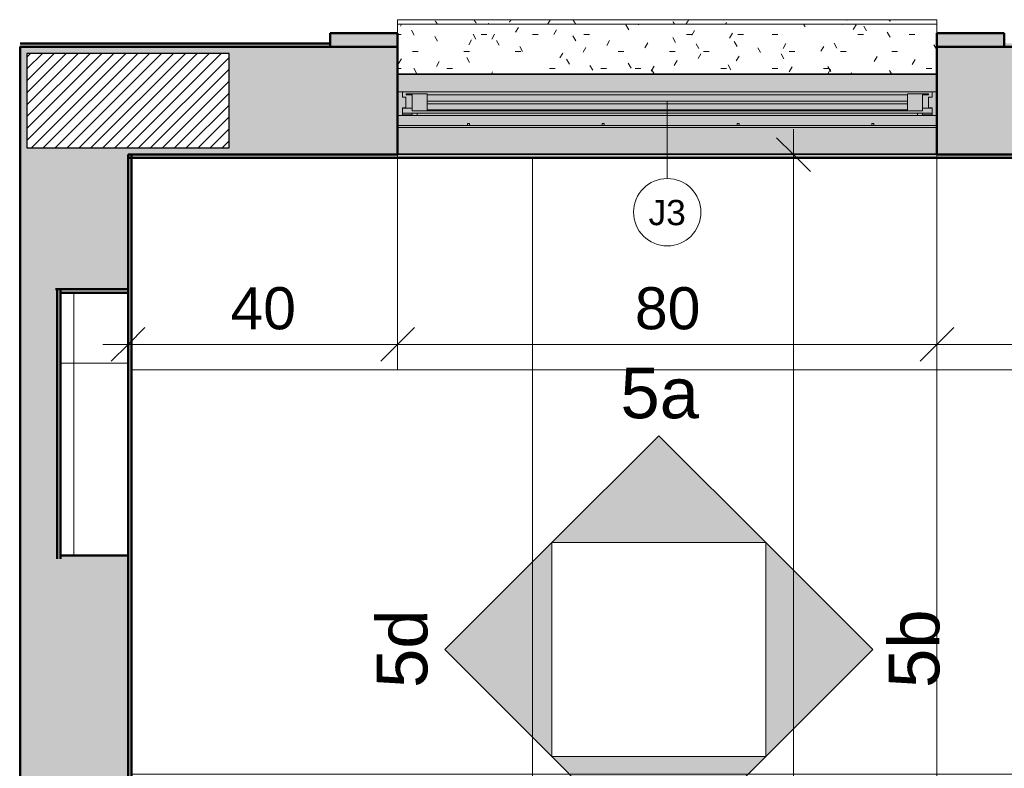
# Model space of a CAD drawing. Header units: metres. Extents: x 0.1 to 29.7, y -14.4 to 9.4.
# Tile 3 of 14: x 10.1 to 11.6, y -12.3 to -11.2. Entities that reach past the tile are written whole.
import ezdxf

# ---------------------------------------------------------------- set-up
doc = ezdxf.new("R2010")
doc.units = ezdxf.units.M
for name, color, linetype, lineweight in [('A-ANNO-DIMS', 7, 'Continuous', 9), ('A-ANNO-DIMS-25', 7, 'Continuous', 9), ('A-DETL-GENF', 7, 'Continuous', 5), ('A-FLOR-PATT', 7, 'Continuous', 5), ('A-GLAZ', 7, 'Continuous', 5), ('A-GLAZ-IDEN', 7, 'Continuous', 9), ('A-WALL', 7, 'Continuous', 5), ('A-WALL-PATT', 7, 'Continuous', 5), ('G-ANNO-SYMB', 7, 'Continuous', 9), ('I-WALL', 7, 'Continuous', 5), ('Q-CASE', 7, 'Continuous', 5)]:
    doc.layers.add(name, color=color, linetype=linetype, lineweight=lineweight)
doc.layers.add('A-DETL', color=7, linetype='Continuous', lineweight=5, true_color=0x00a600)
doc.styles.add('Arial_2', font='arial.ttf', dxfattribs={"height": 0.075})
doc.styles.add('Arial_3', font='arial.ttf', dxfattribs={"height": 0.0375})
doc.styles.add('Arial_5', font='arial.ttf', dxfattribs={"height": 0.0625})
doc.dimstyles.new('Com_linha__ref__contínua__-_Cor_Vermelha_Arial_2_5mm', dxfattribs={"dimscale": 0.3048, "dimtxt": 0.063766, "dimasz": 0.164042, "dimexe": 0.123031, "dimexo": 0.123031, "dimgap": 0.012303, "dimtad": 1, "dimdec": 1, "dimlfac": 100, "dimrnd": 0.1, "dimdsep": 46, "dimtxsty": 'Arial_5', "dimblk1": 'OBLIQUE', "dimblk2": 'OBLIQUE', "dimsah": 1, "dimcen": 0.09, "dimdle": 0.123031, "dimazin": 0, "dimtfac": 1, "dimtdec": 4, "dimtix": 1, "dimtmove": 0, "dimatfit": 3, "dimfxl": 1, "dimtvp": 1, "dimtolj": 1, "dimtzin": 0, "dimarcsym": 2})
doc.dimstyles.new('Com_linha__ref__contínua__-_Cor_Vermelha_Arial_2_5mm_1', dxfattribs={"dimscale": 0.3048, "dimtxt": 0.063766, "dimasz": 0.164042, "dimexe": 0.123031, "dimexo": 0.123031, "dimgap": 0.012303, "dimtad": 1, "dimdec": 1, "dimlfac": 100, "dimrnd": 0.1, "dimdsep": 46, "dimtxsty": 'Arial_5', "dimblk1": 'OBLIQUE', "dimblk2": 'OBLIQUE', "dimsah": 1, "dimcen": 0.09, "dimdle": 0.123031, "dimazin": 0, "dimtfac": 1, "dimtdec": 4, "dimtix": 1, "dimtmove": 2, "dimatfit": 3, "dimfxl": 1, "dimtvp": 1, "dimtolj": 1, "dimtzin": 0, "dimarcsym": 2})

# ---------------------------------------------------------------- blocks, each defined once
blk = doc.blocks.new('NICHO - NICHO-1991044-ELEV_5')
at = {"layer": 'A-WALL', "lineweight": 50, "true_color": 0x808080}
blk.add_hatch(color=8, dxfattribs=at).paths.add_polyline_path([(-5.0836, -11.995), (-5.0836, -11.595), (-5.0886, -11.595), (-5.0886, -11.995)])
h = blk.add_hatch(color=8, dxfattribs=at)
h.paths.add_polyline_path([(-4.9861, -11.995), (-4.9836, -11.995), (-4.9836, -11.99), (-5.0836, -11.99), (-5.0836, -11.995)])
h.paths.add_polyline_path([(-5.0836, -11.6), (-4.9836, -11.6), (-4.9836, -11.595), (-5.0836, -11.595)])
at = {"layer": 'A-WALL-PATT', "true_color": 0x808080}
h = blk.add_hatch(dxfattribs=at)
h.set_pattern_fill('FP_3', color=8, style=0, pattern_type=2)
h.set_pattern_definition([(180, (-4.984, -13.505), (-4e-17, -0.3), []), (270, (-4.984, -13.505), (0.4, 2e-17), [])])
h.paths.add_polyline_path([(-4.9849, -11.99), (-4.9836, -11.99), (-4.9836, -11.6), (-5.0836, -11.6), (-5.0836, -11.99), (-4.9874, -11.99)])
at = {"layer": 'A-WALL', "lineweight": 50}
for p, q in [((-5.0886, -11.595), (-5.0886, -11.995)), ((-5.0836, -11.595), (-5.0886, -11.595)), ((-5.0836, -11.995), (-5.0836, -11.595)), ((-5.0836, -11.595), (-5.0836, -11.6)), ((-4.9836, -11.595), (-5.0836, -11.595)), ((-4.9836, -11.595), (-4.9836, -11.6)), ((-4.9836, -11.6), (-5.0836, -11.6)), ((-4.9836, -11.6), (-4.9836, -11.99)), ((-5.0836, -11.995), (-5.0836, -11.99)), ((-4.9836, -11.99), (-5.0836, -11.99)), ((-4.9836, -11.995), (-4.9836, -11.99))]:
    blk.add_line(p, q, dxfattribs=at)
blk = doc.blocks.new('JANELA MAXIM-AR_969-ELEV_50')
at = {"layer": 'A-GLAZ', "true_color": 0xc0c0c0}
h = blk.add_hatch(color=9, dxfattribs=at)
h.paths.add_polyline_path([(-0.4, -0.08), (-0.3931, -0.08), (-0.3931, -0.0791), (-0.399, -0.079), (-0.399, -0.022), (-0.3711, -0.022), (-0.3711, -0.0185), (-0.3786, -0.0185), (-0.3786, -0.0209), (-0.3928, -0.0209), (-0.3928, -0.0104), (-0.3877, -0.0104), (-0.3877, 0.0054), (-0.3928, 0.0054), (-0.3928, 0.0129), (-0.399, 0.013), (-0.399, 0.039), (-0.3928, 0.0391), (-0.3931, 0.04), (-0.4, 0.04), (-0.4, -0.0791)])
h.paths.add_polyline_path([(0.399, -0.08), (0.4, -0.08), (0.4, 0.04), (0.3931, 0.04), (0.3931, 0.0391), (0.399, 0.039), (0.399, 0.013), (0.3928, 0.0129), (0.3928, 0.0054), (0.3877, 0.0054), (0.3877, -0.0104), (0.3928, -0.0104), (0.3928, -0.0209), (0.3786, -0.0209), (0.3786, -0.0185), (0.3711, -0.0185), (0.3711, -0.022), (0.399, -0.022), (0.399, -0.079), (0.3928, -0.0791), (0.3931, -0.08)])
at = {"layer": 'A-GLAZ', "true_color": 0xfffffc}
for points in [[(0, 0.013), (0.399, 0.013), (0.399, 0.039), (-0.399, 0.039), (-0.399, 0.013), (-0.3928, 0.013), (-0.2402, 0.013)], [(0.3928, 0.0391), (0.3928, 0.04), (-0.3931, 0.04), (-0.3928, 0.0391), (0.3602, 0.0391)], [(0.3786, -0.011), (0.3928, -0.011), (0.3928, -0.0104), (0.3877, -0.0104), (0.3877, 0.0054), (0.3928, 0.0054), (0.3928, 0.0129), (0.3786, 0.013), (-0.3928, 0.0129), (-0.3928, 0.0054), (-0.3877, 0.0054), (-0.3877, -0.0104), (-0.3928, -0.0104), (-0.3928, -0.011), (-0.3786, -0.011), (-0.3786, 0.0089), (-0.3875, 0.0089), (-0.3875, 0.01), (-0.3563, 0.01), (-0.3563, 0.0087), (0.3563, 0.0089), (0.3563, 0.01), (0.3875, 0.01), (0.3875, 0.0089), (0.3786, 0.0089), (0.3786, -0.0104)], [(0, -0.0185), (0.3928, -0.0185), (0.3928, -0.011), (0.3786, -0.011), (0.3786, -0.015), (-0.3786, -0.015), (-0.3786, -0.011), (-0.3928, -0.011), (-0.3928, -0.0185), (-0.2402, -0.0185)], [(0.2402, -0.015), (0.3563, -0.015), (0.3563, -0.0137), (-0.3563, -0.0137), (-0.3563, -0.015), (0, -0.015)], [(-0.399, -0.04), (0.399, -0.04), (0.399, -0.037), (-0.399, -0.037)], [(0.3928, -0.08), (0.3931, -0.08), (0.3928, -0.0791), (-0.3928, -0.0791), (-0.3928, -0.08), (0.2402, -0.08)]]:
    blk.add_hatch(color=7, dxfattribs=at).paths.add_polyline_path(points)
at = {"layer": 'A-GLAZ', "true_color": 0xc0c0c0}
h = blk.add_hatch(color=9, dxfattribs=at)
h.paths.add_polyline_path([(0.3786, -0.015), (0.3786, 0.0089), (0.3875, 0.0089), (0.3875, 0.01), (0.3563, 0.01), (0.3563, -0.015), (0.3602, -0.015)])
h.paths.add_polyline_path([(-0.3603, -0.015), (-0.3563, -0.015), (-0.3563, 0.01), (-0.3875, 0.01), (-0.3875, 0.0089), (-0.3786, 0.0089), (-0.3786, -0.015)])
at = {"layer": 'A-GLAZ', "true_color": 0xfffffc}
h = blk.add_hatch(color=7, dxfattribs=at)
h.paths.add_polyline_path([(-0.3563, -0.0137), (0.3563, -0.0137), (0.3563, -0.0045), (-0.3563, -0.0045), (-0.3563, -0.011)])
h.paths.add_polyline_path([(-0.3563, -0.0005), (0.3563, -0.0005), (0.3563, 0.0087), (-0.3563, 0.0087)])
at = {"layer": 'A-GLAZ', "true_color": 0xbee8fe}
blk.add_hatch(color=254, dxfattribs=at).paths.add_polyline_path([(0.2402, -0.0045), (0.3563, -0.0045), (0.3563, -0.0005), (-0.3563, -0.0005), (-0.3563, -0.0045), (0, -0.0045)])
at = {"layer": 'A-GLAZ', "true_color": 0xfffffc}
h = blk.add_hatch(color=7, dxfattribs=at)
h.paths.add_polyline_path([(-0.3928, -0.079), (0.399, -0.079), (0.399, -0.04), (-0.399, -0.04), (-0.399, -0.079), (-0.3931, -0.079)])
h.paths.add_polyline_path([(0.3035, -0.037), (0.3035, -0.034), (0.3065, -0.034), (0.3065, -0.037), (0.399, -0.037), (0.399, -0.022), (-0.399, -0.022), (-0.3988, -0.037), (-0.2965, -0.037), (-0.2965, -0.034), (-0.2935, -0.034), (-0.2935, -0.037), (-0.0965, -0.037), (-0.0965, -0.034), (-0.0935, -0.034), (-0.0935, -0.037), (0.1035, -0.037), (0.1035, -0.034), (0.1065, -0.034), (0.1065, -0.037), (0.2402, -0.037)])
h = blk.add_hatch(color=7, dxfattribs=at)
h.paths.add_polyline_path([(0, -0.022), (0.3711, -0.022), (0.3711, -0.0185), (-0.3711, -0.0185), (-0.3711, -0.022), (-0.2402, -0.022)])
h.paths.add_polyline_path([(-0.3786, -0.0209), (-0.3786, -0.0185), (-0.3928, -0.0185), (-0.3928, -0.0209)])
h.paths.add_polyline_path([(0.3786, -0.0209), (0.3928, -0.0209), (0.3928, -0.0185), (0.3786, -0.0185)])
at = {"layer": 'A-GLAZ', "true_color": 0xc0c0c0}
h = blk.add_hatch(color=9, dxfattribs=at)
h.paths.add_polyline_path([(-0.2965, -0.037), (-0.2935, -0.037), (-0.2935, -0.034), (-0.2965, -0.034)])
h.paths.add_polyline_path([(0.3065, -0.037), (0.3065, -0.034), (0.3035, -0.034), (0.3035, -0.037)])
h.paths.add_polyline_path([(-0.0935, -0.037), (-0.0935, -0.034), (-0.0965, -0.034), (-0.0965, -0.037)])
h.paths.add_polyline_path([(0.1035, -0.037), (0.1065, -0.037), (0.1065, -0.034), (0.1035, -0.034)])
at = {"layer": 'A-GLAZ', "lineweight": 15}
for p, q in [((-0.3931, 0.04), (-0.4, 0.04)), ((-0.399, 0.039), (-0.3928, 0.0391)), ((-0.399, 0.013), (-0.399, 0.039)), ((-0.3928, 0.0391), (-0.3931, 0.04)), ((0.3931, 0.04), (0.3928, 0.0391)), ((0.3928, 0.0391), (0.399, 0.039)), ((0.4, 0.04), (0.3931, 0.04)), ((0.399, 0.039), (0.399, 0.013)), ((-0.3928, 0.0129), (-0.399, 0.013)), ((-0.3928, 0.0054), (-0.3928, 0.0129)), ((-0.3877, 0.0054), (-0.3928, 0.0054)), ((-0.3877, -0.0104), (-0.3877, 0.0054)), ((-0.3563, 0.01), (-0.3875, 0.01)), ((-0.3875, 0.01), (-0.3875, 0.0089)), ((-0.3875, 0.0089), (-0.3786, 0.0089)), ((-0.3786, 0.0089), (-0.3786, -0.015)), ((-0.3563, -0.015), (-0.3563, 0.01)), ((0.3875, 0.01), (0.3563, 0.01)), ((0.3563, 0.01), (0.3563, -0.015)), ((0.3786, -0.015), (0.3786, 0.0089)), ((0.3786, 0.0089), (0.3875, 0.0089)), ((0.3875, 0.0089), (0.3875, 0.01)), ((0.3877, 0.0054), (0.3877, -0.0104)), ((0.3928, 0.0054), (0.3877, 0.0054)), ((0.399, 0.013), (0.3928, 0.0129)), ((0.3928, 0.0129), (0.3928, 0.0054)), ((-0.3928, -0.0209), (-0.3928, -0.0104)), ((-0.3928, -0.0104), (-0.3877, -0.0104)), ((-0.3563, -0.0005), (-0.3563, -0.0045)), ((0.3563, -0.0005), (-0.3563, -0.0005)), ((-0.3563, -0.0045), (0.3563, -0.0045)), ((0.3563, -0.0045), (0.3563, -0.0005)), ((0.3877, -0.0104), (0.3928, -0.0104)), ((0.3928, -0.0104), (0.3928, -0.0209)), ((-0.399, -0.079), (-0.399, -0.022)), ((-0.399, -0.022), (-0.3711, -0.022)), ((-0.3786, -0.0209), (-0.3928, -0.0209)), ((-0.3786, -0.015), (-0.3563, -0.015)), ((-0.3711, -0.0185), (-0.3786, -0.0185)), ((-0.3786, -0.0185), (-0.3786, -0.0209)), ((-0.3711, -0.022), (-0.3711, -0.0185)), ((0.3563, -0.015), (0.3786, -0.015)), ((0.3786, -0.0185), (0.3711, -0.0185)), ((0.3711, -0.0185), (0.3711, -0.022)), ((0.3711, -0.022), (0.399, -0.022)), ((0.3786, -0.0209), (0.3786, -0.0185)), ((0.3928, -0.0209), (0.3786, -0.0209)), ((0.399, -0.022), (0.399, -0.079)), ((-0.2965, -0.034), (-0.2965, -0.037)), ((-0.2935, -0.034), (-0.2965, -0.034)), ((-0.2965, -0.037), (-0.2935, -0.037)), ((-0.2935, -0.037), (-0.2935, -0.034)), ((-0.0965, -0.034), (-0.0965, -0.037)), ((-0.0935, -0.034), (-0.0965, -0.034)), ((-0.0965, -0.037), (-0.0935, -0.037)), ((-0.0935, -0.037), (-0.0935, -0.034)), ((0.1035, -0.034), (0.1035, -0.037)), ((0.1065, -0.034), (0.1035, -0.034)), ((0.1035, -0.037), (0.1065, -0.037)), ((0.1065, -0.037), (0.1065, -0.034)), ((0.3035, -0.034), (0.3035, -0.037)), ((0.3065, -0.034), (0.3035, -0.034)), ((0.3035, -0.037), (0.3065, -0.037)), ((0.3065, -0.037), (0.3065, -0.034)), ((-0.4, -0.08), (-0.3931, -0.08)), ((-0.3928, -0.0791), (-0.399, -0.079)), ((-0.3931, -0.08), (-0.3928, -0.0791)), ((0.399, -0.079), (0.3928, -0.0791)), ((0.3928, -0.0791), (0.3931, -0.08)), ((0.3931, -0.08), (0.4, -0.08))]:
    blk.add_line(p, q, dxfattribs=at)
at = {"layer": 'A-GLAZ'}
for p, q in [((-0.399, 0.039), (0.399, 0.039)), ((-0.3928, 0.0391), (0.3928, 0.0391)), ((-0.399, 0.013), (0.399, 0.013)), ((-0.3563, 0.0087), (0.3563, 0.0087)), ((-0.3928, -0.011), (-0.3786, -0.011)), ((0.3563, -0.0137), (-0.3563, -0.0137)), ((0.3786, -0.011), (0.3928, -0.011)), ((-0.3786, -0.0185), (-0.3928, -0.0185)), ((0.3711, -0.0185), (-0.3711, -0.0185)), ((-0.3711, -0.022), (0.3711, -0.022)), ((0.3563, -0.015), (-0.3563, -0.015)), ((0.3928, -0.0185), (0.3786, -0.0185)), ((-0.2965, -0.037), (-0.399, -0.037)), ((0.399, -0.04), (-0.399, -0.04)), ((-0.0965, -0.037), (-0.2935, -0.037)), ((0.1035, -0.037), (-0.0935, -0.037)), ((0.3035, -0.037), (0.1065, -0.037)), ((0.399, -0.037), (0.3065, -0.037)), ((-0.399, -0.079), (0.399, -0.079)), ((-0.3931, -0.08), (0.3931, -0.08)), ((-0.3928, -0.0791), (0.3928, -0.0791))]:
    blk.add_line(p, q, dxfattribs=at)
blk = doc.blocks.new('FP_1-ELEV_5')
at = {"layer": 'Q-CASE'}
blk.add_line((-3.7836, -11.195), (-4.5836, -11.195), dxfattribs=at)
at = {"layer": 'Q-CASE', "color": 253, "true_color": 0xa7a7a7}
for p, q in [((-4.5599, -11.1948), (-4.56, -11.1948)), ((-4.5598, -11.1948), (-4.5599, -11.1948)), ((-4.5596, -11.1948), (-4.5598, -11.1948)), ((-4.5595, -11.1948), (-4.5596, -11.1948)), ((-4.5594, -11.1949), (-4.5595, -11.1948)), ((-4.5592, -11.1949), (-4.5594, -11.1949)), ((-4.5591, -11.195), (-4.5592, -11.1949)), ((-4.559, -11.1951), (-4.5591, -11.195)), ((-4.5588, -11.1951), (-4.559, -11.1951)), ((-4.5587, -11.1952), (-4.5588, -11.1951)), ((-4.5586, -11.1953), (-4.5587, -11.1952)), ((-4.5584, -11.1954), (-4.5586, -11.1953)), ((-4.5278, -11.1967), (-4.5279, -11.1966)), ((-4.5277, -11.1969), (-4.5278, -11.1967)), ((-4.5275, -11.1971), (-4.5277, -11.1969)), ((-4.5274, -11.1973), (-4.5275, -11.1971)), ((-4.5272, -11.1974), (-4.5274, -11.1973)), ((-4.5271, -11.1976), (-4.5272, -11.1974)), ((-4.527, -11.1978), (-4.5271, -11.1976)), ((-4.5268, -11.198), (-4.527, -11.1978)), ((-4.5267, -11.1983), (-4.5268, -11.198)), ((-4.5266, -11.1985), (-4.5267, -11.1983)), ((-4.5264, -11.1987), (-4.5266, -11.1985)), ((-4.5263, -11.1989), (-4.5264, -11.1987)), ((-4.5262, -11.1991), (-4.5263, -11.1989)), ((-4.526, -11.1994), (-4.5262, -11.1991)), ((-4.5259, -11.1996), (-4.526, -11.1994)), ((-4.5257, -11.1998), (-4.5259, -11.1996)), ((-4.5256, -11.2001), (-4.5257, -11.1998)), ((-4.5255, -11.2003), (-4.5256, -11.2001)), ((-4.5253, -11.2005), (-4.5255, -11.2003)), ((-4.5252, -11.2008), (-4.5253, -11.2005)), ((-4.5251, -11.201), (-4.5252, -11.2008)), ((-4.5249, -11.2013), (-4.5251, -11.201)), ((-4.5248, -11.2015), (-4.5249, -11.2013)), ((-4.4711, -11.195), (-4.4712, -11.1949)), ((-4.471, -11.1951), (-4.4711, -11.195)), ((-4.4708, -11.1952), (-4.471, -11.1951)), ((-4.4707, -11.1952), (-4.4708, -11.1952)), ((-4.4705, -11.1953), (-4.4707, -11.1952)), ((-4.4704, -11.1954), (-4.4705, -11.1953)), ((-4.4704, -11.1949), (-4.462, -11.1949)), ((-4.4703, -11.1956), (-4.4704, -11.1954)), ((-4.4701, -11.1957), (-4.4703, -11.1956)), ((-4.47, -11.1958), (-4.4701, -11.1957)), ((-4.4698, -11.1959), (-4.47, -11.1958)), ((-4.4697, -11.1961), (-4.4698, -11.1959)), ((-4.4696, -11.1962), (-4.4697, -11.1961)), ((-4.4694, -11.1964), (-4.4696, -11.1962)), ((-4.4693, -11.1965), (-4.4694, -11.1964)), ((-4.4691, -11.1967), (-4.4693, -11.1965)), ((-4.469, -11.1969), (-4.4691, -11.1967)), ((-4.4689, -11.1971), (-4.469, -11.1969)), ((-4.4687, -11.1973), (-4.4689, -11.1971)), ((-4.4686, -11.1975), (-4.4687, -11.1973)), ((-4.4684, -11.1977), (-4.4686, -11.1975)), ((-4.4683, -11.1979), (-4.4684, -11.1977)), ((-4.4682, -11.1981), (-4.4683, -11.1979)), ((-4.468, -11.1983), (-4.4682, -11.1981)), ((-4.4679, -11.1985), (-4.468, -11.1983)), ((-4.4677, -11.1987), (-4.4679, -11.1985)), ((-4.4676, -11.1989), (-4.4677, -11.1987)), ((-4.4675, -11.1992), (-4.4676, -11.1989)), ((-4.4673, -11.1994), (-4.4675, -11.1992)), ((-4.4672, -11.1997), (-4.4673, -11.1994)), ((-4.467, -11.1999), (-4.4672, -11.1997)), ((-4.449, -11.2013), (-4.4491, -11.2015)), ((-4.4488, -11.201), (-4.449, -11.2013)), ((-4.4487, -11.2008), (-4.4488, -11.201)), ((-4.4486, -11.2006), (-4.4487, -11.2008)), ((-4.4485, -11.2004), (-4.4486, -11.2006)), ((-4.4178, -11.1982), (-4.4179, -11.1984)), ((-4.4177, -11.198), (-4.4178, -11.1982)), ((-4.4175, -11.1978), (-4.4177, -11.198)), ((-4.4174, -11.1976), (-4.4175, -11.1978)), ((-4.4172, -11.1974), (-4.4174, -11.1976)), ((-4.4171, -11.1972), (-4.4172, -11.1974)), ((-4.417, -11.197), (-4.4171, -11.1972)), ((-4.4168, -11.1968), (-4.417, -11.197)), ((-4.4167, -11.1966), (-4.4168, -11.1968)), ((-4.4165, -11.1965), (-4.4167, -11.1966)), ((-4.4164, -11.1963), (-4.4165, -11.1965)), ((-4.4163, -11.1962), (-4.4164, -11.1963)), ((-4.4161, -11.196), (-4.4163, -11.1962)), ((-4.416, -11.1959), (-4.4161, -11.196)), ((-4.4158, -11.1957), (-4.416, -11.1959)), ((-4.4157, -11.1956), (-4.4158, -11.1957)), ((-4.4156, -11.1955), (-4.4157, -11.1956)), ((-4.4154, -11.1954), (-4.4156, -11.1955)), ((-4.4153, -11.1953), (-4.4154, -11.1954)), ((-4.4152, -11.1952), (-4.4153, -11.1953)), ((-4.415, -11.1951), (-4.4152, -11.1952)), ((-4.4149, -11.195), (-4.415, -11.1951)), ((-4.4147, -11.195), (-4.4149, -11.195)), ((-4.4146, -11.1949), (-4.4147, -11.195)), ((-4.4145, -11.1949), (-4.4146, -11.1949)), ((-4.4143, -11.1948), (-4.4145, -11.1949)), ((-4.4142, -11.1948), (-4.4143, -11.1948)), ((-4.414, -11.1948), (-4.4142, -11.1948)), ((-4.4139, -11.1948), (-4.414, -11.1948)), ((-4.4138, -11.1948), (-4.4139, -11.1948)), ((-4.3942, -11.1949), (-4.3858, -11.1949)), ((-4.361, -11.2013), (-4.3611, -11.2015)), ((-4.3608, -11.201), (-4.361, -11.2013)), ((-4.3607, -11.2008), (-4.3608, -11.201)), ((-4.3605, -11.2005), (-4.3607, -11.2008)), ((-4.3604, -11.2003), (-4.3605, -11.2005)), ((-4.3603, -11.2), (-4.3604, -11.2003)), ((-4.3601, -11.1998), (-4.3603, -11.2)), ((-4.36, -11.1995), (-4.3601, -11.1998)), ((-4.3599, -11.1993), (-4.36, -11.1995)), ((-4.3597, -11.1991), (-4.3599, -11.1993)), ((-4.3596, -11.1989), (-4.3597, -11.1991)), ((-4.3594, -11.1986), (-4.3596, -11.1989)), ((-4.3593, -11.1984), (-4.3594, -11.1986)), ((-4.3592, -11.1982), (-4.3593, -11.1984)), ((-4.359, -11.198), (-4.3592, -11.1982)), ((-4.3589, -11.1978), (-4.359, -11.198)), ((-4.3587, -11.1976), (-4.3589, -11.1978)), ((-4.3586, -11.1974), (-4.3587, -11.1976)), ((-4.3585, -11.1972), (-4.3586, -11.1974)), ((-4.3583, -11.197), (-4.3585, -11.1972)), ((-4.3582, -11.1968), (-4.3583, -11.197)), ((-4.358, -11.1966), (-4.3582, -11.1968)), ((-4.3579, -11.1965), (-4.358, -11.1966)), ((-4.3578, -11.1963), (-4.3579, -11.1965)), ((-4.3576, -11.1962), (-4.3578, -11.1963)), ((-4.3575, -11.196), (-4.3576, -11.1962)), ((-4.3573, -11.1959), (-4.3575, -11.196)), ((-4.3572, -11.1958), (-4.3573, -11.1959)), ((-4.3571, -11.1956), (-4.3572, -11.1958)), ((-4.323, -11.1961), (-4.3232, -11.196)), ((-4.3229, -11.1963), (-4.323, -11.1961)), ((-4.3227, -11.1964), (-4.3229, -11.1963)), ((-4.3226, -11.1966), (-4.3227, -11.1964)), ((-4.3225, -11.1967), (-4.3226, -11.1966)), ((-4.3223, -11.1969), (-4.3225, -11.1967)), ((-4.3222, -11.1971), (-4.3223, -11.1969)), ((-4.3221, -11.1973), (-4.3222, -11.1971)), ((-4.3219, -11.1975), (-4.3221, -11.1973)), ((-4.3218, -11.1977), (-4.3219, -11.1975)), ((-4.3217, -11.1979), (-4.3218, -11.1977)), ((-4.3215, -11.1981), (-4.3217, -11.1979)), ((-4.3214, -11.1983), (-4.3215, -11.1981)), ((-4.3212, -11.1985), (-4.3214, -11.1983)), ((-4.3211, -11.1987), (-4.3212, -11.1985)), ((-4.321, -11.1989), (-4.3211, -11.1987)), ((-4.3208, -11.1991), (-4.321, -11.1989)), ((-4.3207, -11.1994), (-4.3208, -11.1991)), ((-4.3206, -11.1996), (-4.3207, -11.1994)), ((-4.3204, -11.1998), (-4.3206, -11.1996)), ((-4.3203, -11.2001), (-4.3204, -11.1998)), ((-4.3202, -11.2003), (-4.3203, -11.2001)), ((-4.32, -11.2005), (-4.3202, -11.2003)), ((-4.3199, -11.2008), (-4.32, -11.2005)), ((-4.3198, -11.201), (-4.3199, -11.2008)), ((-4.3196, -11.2013), (-4.3198, -11.201)), ((-4.3195, -11.2015), (-4.3196, -11.2013)), ((-4.318, -11.1949), (-4.3096, -11.1949)), ((-4.1749, -11.198), (-4.1751, -11.1978)), ((-4.1748, -11.1982), (-4.1749, -11.198)), ((-4.1746, -11.1984), (-4.1748, -11.1982)), ((-4.1745, -11.1986), (-4.1746, -11.1984)), ((-4.1744, -11.1989), (-4.1745, -11.1986)), ((-4.1742, -11.1991), (-4.1744, -11.1989)), ((-4.1741, -11.1993), (-4.1742, -11.1991)), ((-4.174, -11.1995), (-4.1741, -11.1993)), ((-4.1738, -11.1998), (-4.174, -11.1995)), ((-4.1737, -11.2), (-4.1738, -11.1998)), ((-4.1735, -11.2003), (-4.1737, -11.2)), ((-4.1734, -11.2005), (-4.1735, -11.2003)), ((-4.1733, -11.2008), (-4.1734, -11.2005)), ((-4.1731, -11.201), (-4.1733, -11.2008)), ((-4.173, -11.2013), (-4.1731, -11.201)), ((-4.1728, -11.2015), (-4.173, -11.2013)), ((-4.1656, -11.1949), (-4.1572, -11.1949)), ((-4.1557, -11.2013), (-4.1558, -11.2015)), ((-4.1555, -11.201), (-4.1557, -11.2013)), ((-4.1554, -11.2008), (-4.1555, -11.201)), ((-4.1553, -11.2005), (-4.1554, -11.2008)), ((-4.1551, -11.2003), (-4.1553, -11.2005)), ((-4.155, -11.2001), (-4.1551, -11.2003)), ((-4.1549, -11.1998), (-4.155, -11.2001)), ((-4.1547, -11.1996), (-4.1549, -11.1998)), ((-4.1546, -11.1994), (-4.1547, -11.1996)), ((-4.1544, -11.1991), (-4.1546, -11.1994)), ((-4.1543, -11.1989), (-4.1544, -11.1991)), ((-4.1542, -11.1987), (-4.1543, -11.1989)), ((-4.154, -11.1985), (-4.1542, -11.1987)), ((-4.1539, -11.1983), (-4.154, -11.1985)), ((-4.1538, -11.1981), (-4.1539, -11.1983)), ((-4.1536, -11.1979), (-4.1538, -11.1981)), ((-4.1535, -11.1977), (-4.1536, -11.1979)), ((-4.1534, -11.1975), (-4.1535, -11.1977)), ((-4.1532, -11.1973), (-4.1534, -11.1975)), ((-4.1531, -11.1971), (-4.1532, -11.1973)), ((-4.153, -11.1969), (-4.1531, -11.1971)), ((-4.1528, -11.1968), (-4.153, -11.1969)), ((-4.1527, -11.1966), (-4.1528, -11.1968)), ((-4.1526, -11.1964), (-4.1527, -11.1966)), ((-4.1524, -11.1963), (-4.1526, -11.1964)), ((-4.1523, -11.1961), (-4.1524, -11.1963)), ((-4.097, -11.2013), (-4.0971, -11.2015)), ((-4.0969, -11.201), (-4.097, -11.2013)), ((-4.0968, -11.2008), (-4.0969, -11.201)), ((-4.0966, -11.2006), (-4.0968, -11.2008)), ((-4.0965, -11.2004), (-4.0966, -11.2006)), ((-4.0964, -11.2001), (-4.0965, -11.2004)), ((-4.0962, -11.1999), (-4.0964, -11.2001)), ((-4.0961, -11.1997), (-4.0962, -11.1999)), ((-4.096, -11.1995), (-4.0961, -11.1997)), ((-4.0958, -11.1992), (-4.096, -11.1995)), ((-4.0957, -11.199), (-4.0958, -11.1992)), ((-4.0956, -11.1988), (-4.0957, -11.199)), ((-4.0894, -11.1949), (-4.081, -11.1949)), ((-4.0386, -11.1949), (-4.0302, -11.1949)), ((-3.9169, -11.1954), (-3.917, -11.1955)), ((-3.9167, -11.1953), (-3.9169, -11.1954)), ((-3.9166, -11.1952), (-3.9167, -11.1953)), ((-3.9165, -11.1951), (-3.9166, -11.1952)), ((-3.9163, -11.1951), (-3.9165, -11.1951)), ((-3.9162, -11.195), (-3.9163, -11.1951)), ((-3.9161, -11.1949), (-3.9162, -11.195)), ((-3.9159, -11.1949), (-3.9161, -11.1949)), ((-3.9158, -11.1949), (-3.9159, -11.1949)), ((-3.9157, -11.1948), (-3.9158, -11.1949)), ((-3.9155, -11.1948), (-3.9157, -11.1948)), ((-3.9154, -11.1948), (-3.9155, -11.1948)), ((-3.9153, -11.1948), (-3.9154, -11.1948)), ((-3.9116, -11.1949), (-3.9032, -11.1949)), ((-3.856, -11.1948), (-3.8561, -11.1948)), ((-3.8558, -11.1948), (-3.856, -11.1948)), ((-3.8557, -11.1948), (-3.8558, -11.1948)), ((-3.8556, -11.1949), (-3.8557, -11.1948)), ((-3.8554, -11.1949), (-3.8556, -11.1949)), ((-3.8553, -11.195), (-3.8554, -11.1949)), ((-3.8552, -11.195), (-3.8553, -11.195)), ((-3.855, -11.1951), (-3.8552, -11.195)), ((-3.8549, -11.1952), (-3.855, -11.1951)), ((-3.8548, -11.1953), (-3.8549, -11.1952)), ((-3.8546, -11.1953), (-3.8548, -11.1953)), ((-3.8545, -11.1954), (-3.8546, -11.1953)), ((-3.8543, -11.1956), (-3.8545, -11.1954)), ((-3.8542, -11.1957), (-3.8543, -11.1956)), ((-3.8541, -11.1958), (-3.8542, -11.1957)), ((-3.8539, -11.1959), (-3.8541, -11.1958)), ((-3.8538, -11.1961), (-3.8539, -11.1959)), ((-3.8537, -11.1962), (-3.8538, -11.1961)), ((-3.8535, -11.1964), (-3.8537, -11.1962)), ((-3.8534, -11.1965), (-3.8535, -11.1964)), ((-3.8533, -11.1967), (-3.8534, -11.1965)), ((-3.8531, -11.1969), (-3.8533, -11.1967)), ((-3.853, -11.197), (-3.8531, -11.1969)), ((-3.8528, -11.1972), (-3.853, -11.197)), ((-3.8527, -11.1974), (-3.8528, -11.1972)), ((-3.8354, -11.1949), (-3.827, -11.1949))]:
    blk.add_line(p, q, dxfattribs=at)
blk = doc.blocks.new('Componentes de gabinete 1 - Componentes de gabinete 1-2086930-ELEV_5')
at = {"layer": 'Q-CASE', "true_color": 0xa7a7a7}
h = blk.add_hatch(dxfattribs=at)
h.set_pattern_fill('FP_5', color=253, style=0, pattern_type=2)
h.set_pattern_definition([(0, (0, -0.10023), (0.1016, 0.02538), [0.00838, -0.06782, 0.00838, -0.06782, -0.4064]), (0, (0, -0.10023), (0.1016, 0.02538), [-0.1524, 0.00838, -0.14402, 0.00838, -0.06782, -0.1778]), (0, (0, -0.10023), (0.1016, 0.02538), [-0.381, 0.00838, -0.04242, 0.00838, -0.11862]), (120.015, (0.0381, -0.08754), (-0.072801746, 0.075243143), [0.00838, -0.06779, 0.00838, -0.474]), (120.015, (0.0381, -0.08754), (-0.072801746, 0.075243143), [-0.08454, -0.06779, 0.00838, -0.14395, -0.25388]), (120.015, (0.0381, -0.08754), (-0.072801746, 0.075243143), [-0.30466, 0.00838, -0.06779, 0.00838, -0.16934]), (120.015, (0.0381, -0.08754), (-0.072801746, 0.075243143), [-0.3892, -0.0424, 0.00838, -0.11856]), (239.985, (0.0508, -0.03677), (-0.0287993, -0.100628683), [0.00838, -0.06779, 0.00838, -0.474]), (239.985, (0.0508, -0.03677), (-0.0287993, -0.100628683), [-0.08454, -0.06779, 0.00838, -0.14395, -0.25388]), (239.985, (0.0508, -0.03677), (-0.0287993, -0.100628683), [-0.30466, 0.00838, -0.06779, 0.00838, -0.16934]), (239.985, (0.0508, -0.03677), (-0.0287993, -0.100628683), [-0.3892, -0.0424, 0.00838, -0.11856])])
h.paths.add_polyline_path([(-3.7846, -11.275), (-3.7836, -11.275), (-3.7836, -11.2015), (-4.5836, -11.2015), (-4.5836, -11.275), (-3.7905, -11.275)])
at = {"layer": 'Q-CASE'}
for p, q in [((-4.5836, -11.195), (-4.5836, -11.2015)), ((-4.5836, -11.215), (-4.5836, -11.2015)), ((-3.7836, -11.2015), (-4.5836, -11.2015)), ((-3.7836, -11.2015), (-3.7836, -11.195)), ((-3.7836, -11.2015), (-3.7836, -11.215)), ((-3.7905, -11.275), (-4.5767, -11.275))]:
    blk.add_line(p, q, dxfattribs=at)
blk.add_blockref('FP_1-ELEV_5', (0, 0), dxfattribs=at)
blk = doc.blocks.new('Paredes 1 - Paredes 1-2288142-ELEV_5')
at = {"layer": 'A-WALL', "lineweight": 50, "true_color": 0x808080}
h = blk.add_hatch(color=8, dxfattribs=at)
h.paths.add_polyline_path([(-4.664, -11.235), (-4.5836, -11.235), (-4.5836, -11.215), (-4.6836, -11.215), (-4.6836, -11.235)])
h.paths.add_polyline_path([(-3.7836, -11.235), (-3.6836, -11.235), (-3.6836, -11.215), (-3.7836, -11.215), (-3.7836, -11.2323)])
at = {"layer": 'A-WALL', "lineweight": 50}
for p, q in [((-4.5836, -11.215), (-4.6836, -11.215)), ((-4.6836, -11.215), (-4.6836, -11.235)), ((-4.5836, -11.235), (-4.5836, -11.215)), ((-3.6836, -11.215), (-3.7836, -11.215)), ((-3.7836, -11.215), (-3.7836, -11.235)), ((-3.6836, -11.235), (-3.6836, -11.215)), ((-4.6836, -11.235), (-4.5836, -11.235)), ((-3.7836, -11.235), (-3.6836, -11.235))]:
    blk.add_line(p, q, dxfattribs=at)
blk = doc.blocks.new('Elevação - Seta preenchida e nome da vista-2600370-ELEV_5')
at = {"layer": 'G-ANNO-SYMB'}
blk.add_hatch(color=256, dxfattribs=at).paths.add_polyline_path([(0.00635, 0), (-0.00635, 0), (0, 0.00635)])
for p, q in [((0, 0.00635), (-0.00635, 0)), ((0.00635, 0), (0, 0.00635)), ((-0.00635, 0), (0.00635, 0))]:
    blk.add_line(p, q, dxfattribs=at)
blk = doc.blocks.new('TAG - Janela - Janela-2098303-ELEV_5')
at = {"layer": 'A-GLAZ-IDEN'}
blk.add_circle((0, 0), 0.002, dxfattribs=at)
blk = doc.blocks.new('DIMBLOCK1-ELEV_5')
at = {"layer": 'A-ANNO-DIMS-25', "color": 242, "true_color": 0xbd2b2e, "transparency": 16777216}
for p, q in [((10.6968, -11.6767), (10.6968, -11.3051)), ((10.2968, -11.6767), (10.2968, -11.6392)), ((10.2968, -11.6767), (10.3218, -11.6517)), ((10.6968, -11.6767), (10.7218, -11.6517)), ((10.2593, -11.6767), (10.6968, -11.6767)), ((10.2968, -11.6767), (10.2718, -11.7017)), ((10.2968, -11.6767), (10.2968, -11.6789)), ((10.6968, -11.6767), (10.6718, -11.7017)), ((10.6968, -11.6767), (10.6968, -11.7142))]:
    blk.add_line(p, q, dxfattribs=at)
at = {"layer": 'A-ANNO-DIMS-25', "color": 0, "transparency": 16777216, "insert": (10.4488, -11.5918), "char_height": 0.0625, "width": 0.115368, "attachment_point": 1, "line_spacing_factor": 0.941778, "style": 'Arial_5'}
blk.add_mtext('40', dxfattribs=at)
blk = doc.blocks.new('_Oblique')
at = {"color": 0, "linetype": 'ByBlock', "lineweight": -2}
blk.add_line((-0.5, -0.5), (0.5, 0.5), dxfattribs=at)
blk = doc.blocks.new('DIMBLOCK2-ELEV_5')
at = {"layer": 'A-ANNO-DIMS-25', "color": 242, "true_color": 0xbd2b2e, "transparency": 16777216}
for p, q in [((10.6968, -11.6767), (10.6968, -11.3051)), ((11.4968, -11.6767), (11.4968, -11.3051)), ((10.6968, -11.6767), (10.7218, -11.6517)), ((11.4968, -11.6767), (11.5218, -11.6517)), ((10.6968, -11.6767), (10.6718, -11.7017)), ((10.6968, -11.6767), (11.5343, -11.6767)), ((10.6968, -11.6767), (10.6968, -11.7142)), ((11.4968, -11.6767), (11.4718, -11.7017)), ((11.4968, -11.6767), (11.4968, -11.7142))]:
    blk.add_line(p, q, dxfattribs=at)
at = {"layer": 'A-ANNO-DIMS-25', "color": 0, "transparency": 16777216, "insert": (11.0488, -11.5918), "char_height": 0.0625, "width": 0.115368, "attachment_point": 1, "line_spacing_factor": 0.941778, "style": 'Arial_5'}
blk.add_mtext('80', dxfattribs=at)
blk = doc.blocks.new('DIMBLOCK4-ELEV_5')
at = {"layer": 'A-ANNO-DIMS-25', "color": 242, "true_color": 0xbd2b2e, "transparency": 16777216}
for p, q in [((11.2841, -11.3575), (11.2841, -13.315)), ((11.2841, -11.395), (11.2591, -11.37)), ((11.2841, -11.395), (11.2819, -11.395)), ((11.2841, -11.395), (11.3091, -11.42)), ((11.2841, -11.395), (11.3216, -11.395)), ((11.2841, -13.315), (11.2591, -13.29)), ((11.2841, -13.315), (11.2466, -13.315)), ((11.2841, -13.315), (11.3091, -13.34)), ((11.2841, -13.315), (11.4092, -13.315))]:
    blk.add_line(p, q, dxfattribs=at)
at = {"layer": 'A-ANNO-DIMS-25', "color": 0, "transparency": 16777216, "insert": (11.1992, -12.5233), "char_height": 0.0625, "width": 0.173052, "attachment_point": 1, "rotation": 90, "line_spacing_factor": 0.941778, "style": 'Arial_5'}
blk.add_mtext('192', dxfattribs=at)
blk = doc.blocks.new('DIMBLOCK9-ELEV_5')
at = {"layer": 'A-ANNO-DIMS-25', "color": 242, "true_color": 0xbd2b2e, "transparency": 16777216}
for p, q in [((11.4968, -11.6767), (11.4968, -11.4509)), ((11.8967, -11.6767), (11.8967, -11.6392)), ((11.4968, -11.6767), (11.5218, -11.6517)), ((11.8967, -11.6767), (11.9217, -11.6517)), ((11.4593, -11.6767), (11.9342, -11.6767)), ((11.4968, -11.6767), (11.4718, -11.7017)), ((11.4968, -11.6767), (11.4968, -11.7142)), ((11.8967, -11.6767), (11.8717, -11.7017)), ((11.8967, -11.6767), (11.8967, -11.6789))]:
    blk.add_line(p, q, dxfattribs=at)
at = {"layer": 'A-ANNO-DIMS-25', "color": 0, "transparency": 16777216, "insert": (11.6487, -11.5918), "char_height": 0.0625, "width": 0.115368, "attachment_point": 1, "line_spacing_factor": 0.941778, "style": 'Arial_5'}
blk.add_mtext('40', dxfattribs=at)

msp = doc.modelspace()

# ---------------------------------------------------------------- hatches: boundary and pattern name
at = {"layer": 'A-DETL-GENF', "true_color": 0x464646}
h = msp.add_hatch(dxfattribs=at)
h.set_pattern_fill('FP_6', color=49, style=0, pattern_type=2)
h.set_pattern_definition([(45, (15.28043, 0), (-0.008838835, 0.008838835), [])])
h.paths.add_polyline_path([(11.9169, -14.2649), (12.0467, -14.2649), (12.0467, -13.9649), (11.9067, -13.9649), (11.9067, -14.2649)])
h.paths.add_polyline_path([(10.1467, -14.2649), (10.2867, -14.2649), (10.2867, -13.9649), (10.1467, -13.9649), (10.1467, -14.1249)])
h.paths.add_polyline_path([(12.0467, -11.545), (12.0467, -11.245), (11.9067, -11.245), (11.9067, -11.545)])
h.paths.add_polyline_path([(10.3221, -11.3849), (10.4467, -11.3849), (10.4467, -11.2449), (10.1467, -11.2449), (10.1467, -11.3849), (10.2968, -11.3849)])
at = {"layer": 'A-FLOR-PATT', "true_color": 0x787878}
h = msp.add_hatch(dxfattribs=at)
h.set_pattern_fill('FP_2', color=8, style=0, pattern_type=2)
h.set_pattern_definition([(270, (10.89643, -12.915), (0.6, 4e-17), []), (0, (10.89643, -12.915), (0, 0.6), [])])
h.paths.add_polyline_path([(10.3018, -14.115), (11.4467, -14.115), (11.4467, -13.315), (11.8917, -13.315), (11.8917, -12.8955), (11.8866, -12.9022), (11.8794, -12.9077), (11.871, -12.9112), (11.862, -12.9124), (11.7956, -12.9124), (11.7837, -12.9111), (11.7725, -12.9072), (11.7623, -12.9008), (11.7538, -12.8925), (11.7474, -12.8824), (11.7434, -12.8712), (11.7408, -12.8566), (11.5843, -12.8905), (11.5748, -12.8932), (11.55, -12.8972), (11.5257, -12.9009), (11.4933, -12.9031), (11.4612, -12.9026), (11.429, -12.8994), (11.3973, -12.8936), (11.3662, -12.8852), (11.3358, -12.8742), (11.3207, -12.8652), (11.3064, -12.8524), (11.3028, -12.848), (11.3012, -12.8465), (11.2897, -12.8337), (11.2799, -12.8195), (11.2719, -12.8042), (11.266, -12.7882), (11.2619, -12.7713), (11.2582, -12.7433), (11.2568, -12.715), (11.2585, -12.6848), (11.2619, -12.6588), (11.266, -12.6419), (11.2719, -12.6259), (11.2803, -12.6101), (11.2897, -12.5964), (11.3012, -12.5835), (11.3125, -12.5733), (11.3189, -12.5674), (11.3358, -12.557), (11.3662, -12.546), (11.3762, -12.5433), (11.383, -12.5409), (11.3897, -12.5396), (11.3973, -12.5376), (11.429, -12.5318), (11.4612, -12.5286), (11.4933, -12.5281), (11.5257, -12.5303), (11.5389, -12.5323), (11.552, -12.5331), (11.5772, -12.5376), (11.5987, -12.5438), (11.7409, -12.5746), (11.7442, -12.5567), (11.7497, -12.544), (11.7585, -12.5329), (11.7693, -12.5248), (11.7821, -12.5196), (11.7958, -12.5179), (11.862, -12.5179), (11.871, -12.5191), (11.8794, -12.5225), (11.8866, -12.528), (11.8917, -12.5344), (11.8917, -11.9347), (11.8753, -11.9335), (11.8735, -11.9329), (11.8722, -11.9316), (11.8716, -11.9297), (11.871, -11.9151), (11.8703, -11.9138), (11.8691, -11.913), (11.8683, -11.9129), (11.8445, -11.9111), (11.8428, -11.91), (11.8419, -11.9083), (11.8417, -11.9053), (11.8415, -11.9053), (11.841, -11.9058), (11.8392, -11.9056), (11.8388, -11.9045), (11.8388, -11.9012), (11.8322, -11.9012), (11.832, -11.9045), (11.831, -11.906), (11.8306, -11.9061), (11.8297, -11.9061), (11.8294, -11.927), (11.8291, -11.9275), (11.8277, -11.928), (11.8197, -11.9278), (11.8187, -11.926), (11.8187, -11.906), (11.8172, -11.906), (11.8162, -11.905), (11.8162, -11.9032), (11.8152, -11.9032), (11.8144, -11.895), (11.8152, -11.8869), (11.8162, -11.8869), (11.8162, -11.885), (11.8174, -11.884), (11.8187, -11.884), (11.8187, -11.8635), (11.8202, -11.8621), (11.8207, -11.862), (11.8277, -11.862), (11.8294, -11.863), (11.8297, -11.864), (11.8297, -11.884), (11.831, -11.8841), (11.8314, -11.8843), (11.8322, -11.8859), (11.8322, -11.8889), (11.8388, -11.8889), (11.839, -11.8848), (11.8395, -11.8843), (11.8413, -11.8845), (11.8417, -11.8852), (11.8417, -11.884), (11.8419, -11.8818), (11.8428, -11.88), (11.8445, -11.879), (11.8474, -11.8786), (11.8691, -11.877), (11.8703, -11.8763), (11.871, -11.875), (11.8711, -11.8743), (11.8718, -11.8594), (11.8727, -11.8577), (11.8735, -11.8571), (11.8753, -11.8565), (11.8917, -11.8554), (11.8917, -11.4), (10.3018, -11.4), (10.3018, -14.1125)])
at = {"layer": 'A-WALL-PATT', "true_color": 0x808080}
for points in [[(10.2168, -11.395), (10.2168, -11.3849), (10.1467, -11.3849), (10.1467, -11.2449), (10.2168, -11.2449), (10.2168, -11.235), (10.1368, -11.235), (10.1368, -11.395), (10.1893, -11.395)], [(10.2867, -14.115), (10.2968, -14.115), (10.2968, -11.995), (10.1893, -11.995), (10.1893, -11.5947), (10.2968, -11.5947), (10.2968, -11.395), (10.1368, -11.395), (10.1368, -14.115), (10.1467, -14.115), (10.1467, -13.9649), (10.2867, -13.9649)]]:
    msp.add_hatch(color=8, dxfattribs=at).paths.add_polyline_path(points)
h = msp.add_hatch(color=8, dxfattribs=at)
h.paths.add_polyline_path([(10.6164, -11.395), (10.6968, -11.395), (10.6968, -11.235), (10.2168, -11.235), (10.2168, -11.2449), (10.4467, -11.2449), (10.4467, -11.3849), (10.2168, -11.3849), (10.2168, -11.395), (10.4467, -11.395)])
h.paths.add_polyline_path([(11.4968, -11.395), (11.8967, -11.395), (11.8967, -11.235), (11.4968, -11.235), (11.4968, -11.3835)])
at = {"layer": 'I-WALL', "true_color": 0xc0c0c0}
h = msp.add_hatch(color=9, dxfattribs=at)
h.paths.add_polyline_path([(10.2168, -11.235), (10.5968, -11.235), (10.5968, -11.23), (10.1368, -11.23), (10.1368, -11.235), (10.1893, -11.235)])
h.paths.add_polyline_path([(11.8992, -11.235), (12.0567, -11.235), (12.0567, -11.23), (11.5968, -11.23), (11.5968, -11.235), (11.8967, -11.235)])
for points in [[(10.2968, -14.115), (10.3018, -14.115), (10.3018, -11.395), (10.2968, -11.395), (10.2968, -12.7342)], [(11.8917, -11.4), (11.8967, -11.4), (11.8967, -11.395), (10.3018, -11.3951), (10.3018, -11.4), (11.5772, -11.4)]]:
    msp.add_hatch(color=9, dxfattribs=at).paths.add_polyline_path(points)
at = {"layer": 'I-WALL', "true_color": 0x808080}
msp.add_hatch(color=8, dxfattribs=at).paths.add_polyline_path([(10.1893, -11.595), (10.2968, -11.595), (10.2968, -11.5947), (10.1893, -11.5947)])
at = {"layer": 'I-WALL', "true_color": 0xf4f4f4}
msp.add_hatch(color=7, dxfattribs=at).paths.add_polyline_path([(10.1893, -11.995), (10.1918, -11.995), (10.1918, -11.595), (10.1893, -11.595), (10.1893, -11.9623)])

# ---------------------------------------------------------------- linework, layer by layer
at = {"layer": 'A-DETL', "color": 7, "lineweight": 50}
for p, q in [((10.1361, -11.235), (10.1368, -11.235)), ((10.1368, -11.235), (10.1368, -14.275))]:
    msp.add_line(p, q, dxfattribs=at)
at = {"layer": 'A-DETL', "color": 7, "lineweight": 25}
for p, q in [((10.1467, -11.2449), (10.1467, -11.3849)), ((10.4467, -11.2449), (10.1467, -11.2449)), ((10.4467, -11.3849), (10.4467, -11.2449)), ((10.1467, -11.3849), (10.4467, -11.3849))]:
    msp.add_line(p, q, dxfattribs=at)
at = {"layer": 'A-GLAZ-IDEN'}
msp.add_line((11.0968, -11.315), (11.0968, -11.4305), dxfattribs=at)
at = {"layer": 'I-WALL', "lineweight": 50}
for p, q in [((10.1368, -11.23), (10.5968, -11.23)), ((10.6968, -11.235), (10.1368, -11.235)), ((10.6968, -11.395), (10.6968, -11.235)), ((12.0567, -11.235), (11.4968, -11.235)), ((11.4968, -11.235), (11.4968, -11.395)), ((10.2968, -11.395), (10.2968, -11.595)), ((10.2968, -11.395), (10.6968, -11.395)), ((11.8917, -11.4), (10.2968, -11.4)), ((10.3018, -11.395), (10.3018, -14.115)), ((11.4968, -11.395), (11.8967, -11.395)), ((10.2968, -11.595), (10.1893, -11.595)), ((10.2968, -14.115), (10.2968, -11.995))]:
    msp.add_line(p, q, dxfattribs=at)

# ---------------------------------------------------------------- block references
at = {"layer": 'A-GLAZ'}
msp.add_blockref('JANELA MAXIM-AR_969-ELEV_50', (11.0968, -11.315), dxfattribs=at)
at = {"layer": 'A-GLAZ-IDEN', "xscale": 24.99999999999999, "yscale": 24.99999999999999, "zscale": 24.99999999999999}
msp.add_blockref('TAG - Janela - Janela-2098303-ELEV_5', (11.0968, -11.4805), dxfattribs=at)
at = {"layer": 'A-WALL', "lineweight": 50}
for name in ['Paredes 1 - Paredes 1-2288142-ELEV_5', 'NICHO - NICHO-1991044-ELEV_5']:
    msp.add_blockref(name, (15.2804, 0), dxfattribs=at)
at = {"layer": 'G-ANNO-SYMB', "xscale": 24.99999999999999, "yscale": 24.99999999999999, "zscale": 24.99999999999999}
msp.add_blockref('Elevação - Seta preenchida e nome da vista-2600370-ELEV_5', (11.0842, -11.971), dxfattribs=at)
at = {"layer": 'G-ANNO-SYMB', "xscale": 24.99999999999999, "yscale": 24.99999999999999, "zscale": 24.99999999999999, "rotation": 89.99999999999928}
msp.add_blockref('Elevação - Seta preenchida e nome da vista-2600370-ELEV_5', (10.9255, -12.1297), dxfattribs=at)
at = {"layer": 'G-ANNO-SYMB', "extrusion": (0, 0, -1), "xscale": 24.99999999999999, "yscale": 24.99999999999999, "zscale": 24.99999999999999}
for p, rotation in [((-11.243, -12.1297), 90.00000000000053), ((-11.0842, -12.2885), 180)]:
    msp.add_blockref('Elevação - Seta preenchida e nome da vista-2600370-ELEV_5', p, dxfattribs=dict(at, rotation=rotation))
at = {"layer": 'Q-CASE'}
msp.add_blockref('Componentes de gabinete 1 - Componentes de gabinete 1-2086930-ELEV_5', (15.2804, 0), dxfattribs=at)

# ---------------------------------------------------------------- texts
at = {"layer": 'A-GLAZ-IDEN', "insert": (11.069, -11.4623), "char_height": 0.0375, "width": 0.068143, "attachment_point": 1, "style": 'Arial_3'}
msp.add_mtext('J3', dxfattribs=at)
at = {"layer": 'G-ANNO-SYMB', "insert": (11.0273, -11.7114), "char_height": 0.075, "width": 0.144304, "attachment_point": 1, "style": 'Arial_2'}
msp.add_mtext('5a', dxfattribs=at)
at = {"layer": 'G-ANNO-SYMB', "char_height": 0.075, "width": 0.144304, "attachment_point": 1, "rotation": 90, "style": 'Arial_2'}
for s, insert in [('5d', (10.6659, -12.1867)), ('5b', (11.4255, -12.1867))]:
    msp.add_mtext(s, dxfattribs=dict(at, insert=insert))

# ---------------------------------------------------------------- dimensions: what is measured, and where the dimension line sits
at = {"layer": 'A-ANNO-DIMS', "color": 242, "true_color": 0xbd2b2e}
for base, p1, p2, override, picture, middle in [((10.6968, -11.6767), (10.2968, -11.6414), (10.6968, -11.2676), {"dimpost": '<>', "dimfxl": 0.547417}, 'DIMBLOCK1-ELEV_5', (10.4968, -11.641)), ((11.4968, -11.6767), (10.6968, -11.2676), (11.4968, -11.2676), {"dimpost": '<>', "dimfxl": 0.8}, 'DIMBLOCK2-ELEV_5', (11.0968, -11.641)), ((11.8967, -11.6767), (11.4968, -11.4134), (11.8967, -11.6414), {"dimpost": '<>', "dimfxl": 0.460325}, 'DIMBLOCK9-ELEV_5', (11.6968, -11.641))]:
    dim = msp.add_linear_dim(base=base, p1=p1, p2=p2, dimstyle='Com_linha__ref__contínua__-_Cor_Vermelha_Arial_2_5mm', override=override, dxfattribs=at)
    dim.commit()
    dim.dimension.update_dxf_attribs({"geometry": picture, "text_midpoint": middle})
dim = msp.add_linear_dim(base=(11.2841, -13.315), p1=(11.3194, -11.395), p2=(11.4467, -13.315), angle=90, dimstyle='Com_linha__ref__contínua__-_Cor_Vermelha_Arial_2_5mm_1', override={"dimpost": '<>', "dimfxl": 1.924216}, dxfattribs=at)
dim.commit()
dim.dimension.update_dxf_attribs({"geometry": 'DIMBLOCK4-ELEV_5', "text_midpoint": (11.2409, -12.4368), "dimtype": 160, "text_rotation": 90})

doc.saveas('drawing.dxf')
